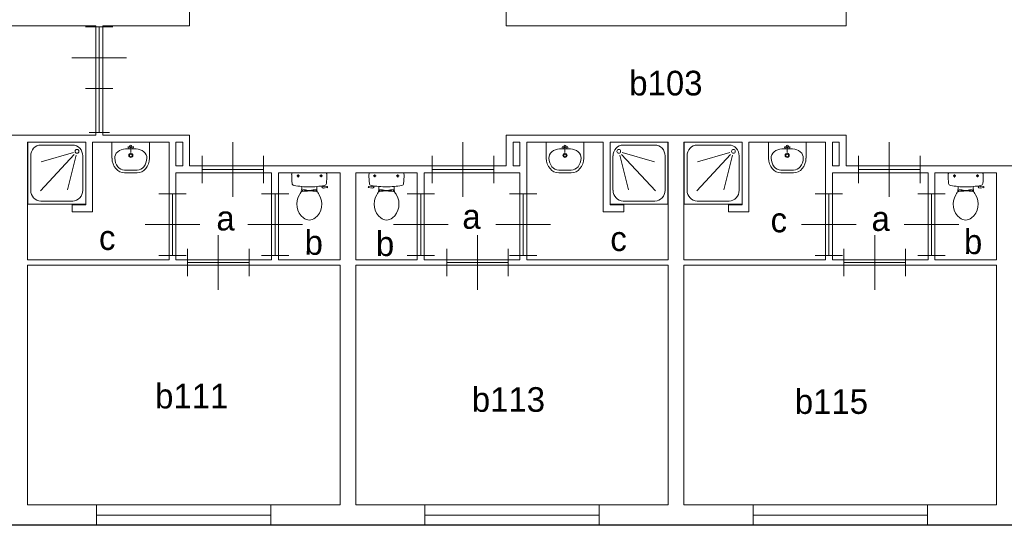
# Model space of a CAD drawing. Header units: millimetres. Extents: x -15 to 226, y -21 to 63.
# Tile 2 of 62: x 20.59 to 34.98, y 0 to 7.39. Entities that reach past the tile are written whole.
import ezdxf
from ezdxf.enums import TextEntityAlignment as Align

# ---------------------------------------------------------------- set-up
doc = ezdxf.new("R2010")
doc.units = ezdxf.units.MM
for name, color, linetype in [('BINNENMUUR', 7, 'Continuous'), ('BOUWKUNDE', 7, 'Continuous'), ('BUITENMUUR', 7, 'Continuous'), ('EILAND', 7, 'Continuous'), ('LABEL', 7, 'Continuous'), ('SANITAIR', 7, 'Continuous')]:
    doc.layers.add(name, color=color, linetype=linetype)
doc.styles.add('dgn000', font='dgn000.shx')

# ---------------------------------------------------------------- blocks, each defined once
blk = doc.blocks.new('20216')
at = {"layer": 'BOUWKUNDE', "color": 1, "linetype": 'Continuous', "lineweight": 0}
for p, q in [((0.45, 0), (0.45, 0.4)), ((0, -0.2), (0, 0.2)), ((0.9, -0.2), (0.9, 0.2)), ((0, 0), (0.9, 0)), ((0.45, -0.4), (0.45, 0))]:
    blk.add_line(p, q, dxfattribs=at)
at = {"layer": 'BOUWKUNDE', "color": 1, "linetype": 'Continuous', "lineweight": 13, "style": 'dgn000', "flags": 1}
for tag in ['type', 'soort']:
    blk.add_attdef(tag, (24.152, 5.2), '', height=0.36, dxfattribs=at)
blk = doc.blocks.new('20217')
at = {"layer": 'BOUWKUNDE', "color": 1, "linetype": 'Continuous', "lineweight": 0}
for p, q in [((-0.2, 0), (0.2, 0)), ((0, 0), (0, -0.9)), ((-0.4, -0.45), (0, -0.45)), ((0, -0.45), (0.4, -0.45)), ((-0.2, -0.9), (0.2, -0.9))]:
    blk.add_line(p, q, dxfattribs=at)
blk = doc.blocks.new('20218')
at = {"layer": 'BOUWKUNDE', "color": 1, "linetype": 'Continuous', "lineweight": 0}
for p, q in [((0.45, 0), (0.45, 0.4)), ((0, -0.2), (0, 0.2)), ((0.9, -0.2), (0.9, 0.2)), ((0, 0), (0.9, 0)), ((0.45, -0.4), (0.45, 0))]:
    blk.add_line(p, q, dxfattribs=at)
blk = doc.blocks.new('20219')
at = {"layer": 'BOUWKUNDE', "color": 1, "linetype": 'Continuous', "lineweight": 0}
for p, q in [((0.2, 0.9), (-0.2, 0.9)), ((0, 0), (0, 0.9)), ((0, 0.45), (-0.4, 0.45)), ((0.4, 0.45), (0, 0.45)), ((0.2, 0), (-0.2, 0))]:
    blk.add_line(p, q, dxfattribs=at)
blk = doc.blocks.new('2043')
at = {"layer": 'BOUWKUNDE', "color": 1, "linetype": 'Continuous', "lineweight": 0}
for p, q in [((-2.55, 0.15), (-2.55, -0.15)), ((0, 0.15), (0, -0.15)), ((0, 0), (-2.55, 0))]:
    blk.add_line(p, q, dxfattribs=at)
blk = doc.blocks.new('20220')
at = {"layer": 'BOUWKUNDE', "color": 1, "linetype": 'Continuous', "lineweight": 0}
for p, q in [((0.45, 0), (0.45, 0.4)), ((0, -0.2), (0, 0.2)), ((0.9, -0.2), (0.9, 0.2)), ((0, 0), (0.9, 0)), ((0.45, -0.4), (0.45, 0))]:
    blk.add_line(p, q, dxfattribs=at)
at = {"layer": 'BOUWKUNDE', "color": 1, "linetype": 'Continuous', "lineweight": 13, "style": 'dgn000', "flags": 1}
for tag in ['type', 'soort']:
    blk.add_attdef(tag, (27.518, 5.2), '', height=0.36, dxfattribs=at)
blk = doc.blocks.new('20221')
at = {"layer": 'BOUWKUNDE', "color": 1, "linetype": 'Continuous', "lineweight": 0}
for p, q in [((-0.2, 0), (0.2, 0)), ((0, 0), (0, -0.9)), ((-0.4, -0.45), (0, -0.45)), ((0, -0.45), (0.4, -0.45)), ((-0.2, -0.9), (0.2, -0.9))]:
    blk.add_line(p, q, dxfattribs=at)
blk = doc.blocks.new('20222')
at = {"layer": 'BOUWKUNDE', "color": 1, "linetype": 'Continuous', "lineweight": 0}
for p, q in [((-0.2, 0), (0.2, 0)), ((0, 0), (0, -0.9)), ((-0.4, -0.45), (0, -0.45)), ((0, -0.45), (0.4, -0.45)), ((-0.2, -0.9), (0.2, -0.9))]:
    blk.add_line(p, q, dxfattribs=at)
blk = doc.blocks.new('20223')
at = {"layer": 'BOUWKUNDE', "color": 1, "linetype": 'Continuous', "lineweight": 0}
for p, q in [((0.45, 0), (0.45, 0.4)), ((0, -0.2), (0, 0.2)), ((0.9, -0.2), (0.9, 0.2)), ((0, 0), (0.9, 0)), ((0.45, -0.4), (0.45, 0))]:
    blk.add_line(p, q, dxfattribs=at)
blk = doc.blocks.new('2046')
at = {"layer": 'BOUWKUNDE', "color": 1, "linetype": 'Continuous', "lineweight": 0}
for p, q in [((0, -0.15), (0, 0.15)), ((2.55, -0.15), (2.55, 0.15)), ((0, 0), (2.55, 0))]:
    blk.add_line(p, q, dxfattribs=at)
blk = doc.blocks.new('20224')
at = {"layer": 'BOUWKUNDE', "color": 1, "linetype": 'Continuous', "lineweight": 0}
for p, q in [((0.45, 0), (0.45, 0.4)), ((0, -0.2), (0, 0.2)), ((0.9, -0.2), (0.9, 0.2)), ((0, 0), (0.9, 0)), ((0.45, -0.4), (0.45, 0))]:
    blk.add_line(p, q, dxfattribs=at)
blk = doc.blocks.new('20225')
at = {"layer": 'BOUWKUNDE', "color": 1, "linetype": 'Continuous', "lineweight": 0}
for p, q in [((-0.2, 0), (0.2, 0)), ((0, 0), (0, -0.9)), ((-0.4, -0.45), (0, -0.45)), ((0, -0.45), (0.4, -0.45)), ((-0.2, -0.9), (0.2, -0.9))]:
    blk.add_line(p, q, dxfattribs=at)
blk = doc.blocks.new('20226')
at = {"layer": 'BOUWKUNDE', "color": 1, "linetype": 'Continuous', "lineweight": 0}
for p, q in [((0.45, 0), (0.45, 0.4)), ((0, -0.2), (0, 0.2)), ((0.9, -0.2), (0.9, 0.2)), ((0, 0), (0.9, 0)), ((0.45, -0.4), (0.45, 0))]:
    blk.add_line(p, q, dxfattribs=at)
blk = doc.blocks.new('20227')
at = {"layer": 'BOUWKUNDE', "color": 1, "linetype": 'Continuous', "lineweight": 0}
for p, q in [((-0.2, 0), (0.2, 0)), ((0, 0), (0, -0.9)), ((-0.4, -0.45), (0, -0.45)), ((0, -0.45), (0.4, -0.45)), ((-0.2, -0.9), (0.2, -0.9))]:
    blk.add_line(p, q, dxfattribs=at)
blk = doc.blocks.new('2047')
at = {"layer": 'BOUWKUNDE', "color": 1, "linetype": 'Continuous', "lineweight": 0}
for p, q in [((0, -0.15), (0, 0.15)), ((2.55, -0.15), (2.55, 0.15)), ((0, 0), (2.55, 0))]:
    blk.add_line(p, q, dxfattribs=at)
blk = doc.blocks.new('202193')
at = {"layer": 'BOUWKUNDE', "color": 1, "linetype": 'Continuous', "lineweight": 0}
for p, q in [((-0.2, 0), (0.2, 0)), ((0, 0), (0, -0.9)), ((-0.4, -0.45), (0, -0.45)), ((0, -0.45), (0.4, -0.45)), ((-0.2, -0.9), (0.2, -0.9))]:
    blk.add_line(p, q, dxfattribs=at)
at = {"layer": 'BOUWKUNDE', "color": 1, "linetype": 'Continuous', "lineweight": 13, "style": 'dgn000', "flags": 1}
for tag in ['type', 'soort']:
    blk.add_attdef(tag, (21.749, 6.381), '', height=0.36, dxfattribs=at)
blk = doc.blocks.new('20410')
at = {"layer": 'BOUWKUNDE', "color": 1, "linetype": 'Continuous', "lineweight": 0}
for p, q in [((-0.15, 0), (0.15, 0)), ((0, 0), (0, -0.644)), ((-0.15, -0.644), (0.15, -0.644))]:
    blk.add_line(p, q, dxfattribs=at)
blk = doc.blocks.new('DOUCHE4')
at = {"layer": 'SANITAIR', "color": 1, "linetype": 'Continuous', "lineweight": 0}
for p, q in [((-0.656, -0.045), (-0.19, -0.045)), ((-0.804, -0.704), (-0.804, -0.204)), ((-0.663, -0.712), (-0.168, -0.181)), ((-0.177, -0.151), (-0.651, -0.287)), ((-0.14, -0.19), (-0.267, -0.699)), ((-0.042, -0.204), (-0.042, -0.704)), ((-0.19, -0.863), (-0.656, -0.863))]:
    blk.add_line(p, q, dxfattribs=at)
at = {"layer": 'SANITAIR', "color": 1, "linetype": 'Continuous', "lineweight": 0, "flags": 128}
blk.add_lwpolyline([(0, -0.908), (0, 0), (-0.846, 0), (-0.846, -0.908), (0, -0.908)], dxfattribs=at)
at = {"layer": 'SANITAIR', "color": 1, "linetype": 'Continuous', "lineweight": 0}
for centre, major_axis, start_param, end_param in [((-0.656, -0.204), (0, 0.159), 0, 1.570796), ((-0.191, -0.204), (0, 0.159), 4.712389, 6.283185), ((-0.656, -0.704), (0, -0.159), 4.712389, 6.283185), ((-0.191, -0.704), (0, -0.159), 0, 1.570796)]:
    blk.add_ellipse(centre, major_axis=major_axis, ratio=0.931718, start_param=start_param, end_param=end_param, dxfattribs=at)
blk.add_ellipse((-0.127, -0.136), major_axis=(0, 0.0286), ratio=0.931718, dxfattribs=at)
blk = doc.blocks.new('2234')
at = {"color": 1, "linetype": 'Continuous', "lineweight": 0}
blk.add_blockref('DOUCHE4', (0, 0), dxfattribs=at)
blk = doc.blocks.new('DGN_COMPLEXSHAPE8')
at = {"layer": 'SANITAIR', "color": 1, "linetype": 'Continuous', "lineweight": 0}
for p, q in [((22.119, 5.19), (22.118, 5.19)), ((22.301, 5.19), (22.119, 5.19)), ((22.302, 5.19), (22.301, 5.19))]:
    blk.add_line(p, q, dxfattribs=at)
for centre, major_axis, start_param, end_param in [((22.114, 5.37), (-0.002, 0.18), 1.586336, 3.157127), ((22.306, 5.37), (-0.002, -0.18), 6.267651, 7.838442)]:
    blk.add_ellipse(centre, major_axis=major_axis, ratio=0.771034, start_param=start_param, end_param=end_param, dxfattribs=at)
blk = doc.blocks.new('DGN_COMPLEXSHAPE9')
at = {"layer": 'SANITAIR', "color": 1, "linetype": 'Continuous', "lineweight": 0}
for p, q in [((21.935, 5.6), (21.935, 5.365)), ((22.485, 5.6), (21.935, 5.6)), ((22.485, 5.365), (22.485, 5.6)), ((21.935, 5.365), (21.935, 5.365)), ((22.485, 5.365), (22.485, 5.365)), ((22.119, 5.15), (22.119, 5.15)), ((22.119, 5.15), (22.301, 5.15)), ((22.301, 5.15), (22.301, 5.15))]:
    blk.add_line(p, q, dxfattribs=at)
for centre, major_axis, start_param, end_param in [((22.114, 5.37), (-0.002, 0.22), 1.586223, 3.157014), ((22.306, 5.37), (0.002, 0.22), 3.126171, 4.696962)]:
    blk.add_ellipse(centre, major_axis=major_axis, ratio=0.812595, start_param=start_param, end_param=end_param, dxfattribs=at)
blk = doc.blocks.new('WASTB4')
at = {"layer": 'SANITAIR', "color": 1, "linetype": 'Continuous', "lineweight": 0}
for p, q in [((-0.079, -0.1), (0.079, -0.1)), ((0, -0.065), (-0.045, -0.082)), ((-0.037, -0.064), (-0.029, -0.089)), ((0, -0.065), (0, -0.153)), ((0, -0.065), (0.045, -0.082)), ((0.037, -0.064), (0.029, -0.089))]:
    blk.add_line(p, q, dxfattribs=at)
for centre, radius in [((0, -0.065), 0.0175), ((0, -0.195), 0.03), ((0, -0.195), 0.02)]:
    blk.add_circle(centre, radius, dxfattribs=at)
for centre, major_axis, start_param, end_param in [((-0.096, -0.21), (0.136, 0.04), 1.224555, 2.997882), ((0.096, -0.21), (-0.136, 0.04), 3.285304, 5.05863)]:
    blk.add_ellipse(centre, major_axis=major_axis, ratio=0.751905, start_param=start_param, end_param=end_param, dxfattribs=at)
for name in ['DGN_COMPLEXSHAPE9', 'DGN_COMPLEXSHAPE8']:
    blk.add_blockref(name, (-22.21, -5.6), dxfattribs=at)
blk = doc.blocks.new('2214')
at = {"color": 1, "linetype": 'Continuous', "lineweight": 0}
blk.add_blockref('WASTB4', (0, 0), dxfattribs=at)
blk = doc.blocks.new('TOIL2B4')
at = {"layer": 'SANITAIR', "color": 1, "linetype": 'Continuous', "lineweight": 0}
for p, q in [((0.254, 0), (-0.242, 0)), ((-0.137, -0.045), (-0.178, -0.045)), ((-0.157, -0.066), (-0.157, -0.024)), ((0.199, -0.045), (0.158, -0.045)), ((0.179, -0.065), (0.179, -0.025)), ((-0.105, -0.2), (-0.105, -0.23)), ((-0.095, -0.271), (-0.095, -0.25)), ((-0.095, -0.25), (-0.051, -0.25)), ((-0.061, -0.25), (-0.061, -0.268)), ((-0.051, -0.25), (-0.051, -0.267)), ((-0.051, -0.255), (-0.029, -0.255)), ((-0.029, -0.255), (-0.029, -0.26)), ((-0.029, -0.26), (0.041, -0.26)), ((0.041, -0.255), (0.041, -0.26)), ((0.063, -0.255), (0.041, -0.255)), ((0.063, -0.25), (0.063, -0.266)), ((0.107, -0.25), (0.063, -0.25)), ((0.073, -0.25), (0.073, -0.267)), ((0.107, -0.27), (0.107, -0.25)), ((0.117, -0.23), (0.117, -0.2)), ((0.184, -0.192), (0.189, -0.206)), ((0.187, -0.202), (0.216, -0.196)), ((0.217, -0.197), (0.214, -0.187)), ((0.268, -0.216), (0.216, -0.224)), ((0.228, -0.205), (0.265, -0.2)), ((0.27, -0.204), (0.272, -0.21))]:
    blk.add_line(p, q, dxfattribs=at)
for centre in [(-0.157, -0.045), (0.179, -0.045)]:
    blk.add_circle(centre, 0.012, dxfattribs=at)
for centre, radius, start, end in [((-0.208, -0.027), 0.0434, 141.7698, 181.0192), ((0.899, -0.028), 1.15, 180, 186.3309), ((0.22, -0.027), 0.0434, 358.9808, 38.2302), ((-0.886, -0.028), 1.15, 353.6509, 0), ((-0.211, -0.151), 0.034, 186.3309, 259.2904), ((0.006, 0.995), 1.2, 259.2904, 264.6981), ((-0.234, -0.231), 0.129, 326.1571, 0), ((-0.094, -0.292), 0.02, 96.9358, 142.58), ((0.006, 0.992), 1.198, 264.6981, 275.3019), ((0.015, -1.191), 0.926, 84.3005, 96.9358), ((0.105, -0.29), 0.02, 37.7817, 84.3005), ((0.006, 0.995), 1.2, 275.3019, 280.7271), ((0.246, -0.231), 0.129, 180, 213.8429), ((0.213, -0.2), 0.025, 195.9272, 278.4779), ((0.227, -0.195), 0.01, 191.8886, 277.2238), ((0.223, -0.151), 0.0335, 280.7271, 353.6509), ((0.266, -0.205), 0.005, 15.7398, 97.2238), ((0.268, -0.212), 0.005, 278.4779, 15.7398), ((0.087, -0.456), 0.263, 148.9077, 230.8792), ((0.247, -0.553), 0.45, 146.1571, 148.9077), ((-0.074, -0.456), 0.263, 309.1208, 31.0923), ((-0.235, -0.553), 0.45, 31.0923, 33.8429), ((0.006, -0.555), 0.135, 230.8792, 309.1208)]:
    blk.add_arc(centre, radius, start, end, dxfattribs=at)
blk = doc.blocks.new('2204')
at = {"color": 1, "linetype": 'Continuous', "lineweight": 0}
blk.add_blockref('TOIL2B4', (-0.006, 0), dxfattribs=at)
blk = doc.blocks.new('TOIL2B5')
at = {"layer": 'SANITAIR', "color": 1, "linetype": 'Continuous', "lineweight": 0}
for p, q in [((-0.254, 0), (0.242, 0)), ((-0.199, -0.045), (-0.158, -0.045)), ((-0.179, -0.065), (-0.179, -0.025)), ((0.137, -0.045), (0.178, -0.045)), ((0.157, -0.066), (0.157, -0.024)), ((-0.27, -0.204), (-0.272, -0.21)), ((-0.268, -0.216), (-0.216, -0.224)), ((-0.228, -0.205), (-0.265, -0.2)), ((-0.217, -0.197), (-0.214, -0.187)), ((-0.187, -0.202), (-0.216, -0.196)), ((-0.184, -0.192), (-0.189, -0.206)), ((-0.117, -0.23), (-0.117, -0.2)), ((-0.107, -0.25), (-0.063, -0.25)), ((-0.107, -0.27), (-0.107, -0.25)), ((-0.073, -0.25), (-0.073, -0.267)), ((-0.063, -0.25), (-0.063, -0.266)), ((-0.063, -0.255), (-0.041, -0.255)), ((-0.041, -0.255), (-0.041, -0.26)), ((0.029, -0.26), (-0.041, -0.26)), ((0.051, -0.255), (0.029, -0.255)), ((0.029, -0.255), (0.029, -0.26)), ((0.095, -0.25), (0.051, -0.25)), ((0.051, -0.25), (0.051, -0.267)), ((0.061, -0.25), (0.061, -0.268)), ((0.095, -0.271), (0.095, -0.25)), ((0.105, -0.2), (0.105, -0.23))]:
    blk.add_line(p, q, dxfattribs=at)
at = {"layer": 'SANITAIR', "color": 1, "linetype": 'Continuous', "lineweight": 0, "flags": 128}
for points in [[(-0.264, -0.028, -0.172952), (-0.254, 0)], [(-0.257, -0.155, -0.02771), (-0.264, -0.028)], [(0.242, 0, -0.172952), (0.251, -0.028)], [(0.251, -0.028, -0.027631), (0.244, -0.155)], [(-0.268, -0.217, -0.451842), (-0.272, -0.21)], [(-0.271, -0.204, -0.371321), (-0.265, -0.2)], [(-0.23, -0.184, -0.329382), (-0.257, -0.155)], [(-0.117, -0.2, -0.023676), (-0.23, -0.184)], [(-0.217, -0.197, -0.390563), (-0.228, -0.205)], [(-0.189, -0.207, -0.376626), (-0.217, -0.224)], [(-0.117, -0.231, -0.14875), (-0.139, -0.303)], [(-0.121, -0.278, -0.205811), (-0.107, -0.27)], [(0.104, -0.2, -0.046301), (-0.117, -0.2)], [(-0.107, -0.27, -0.055188), (0.097, -0.272)], [(0.097, -0.272, -0.201836), (0.11, -0.28)], [(0.217, -0.184, -0.0236), (0.105, -0.2)], [(0.127, -0.303, -0.14875), (0.105, -0.231)], [(0.244, -0.155, -0.329555), (0.217, -0.184)], [(-0.091, -0.66, -0.373743), (-0.15, -0.321)], [(-0.15, -0.321, -0.012002), (-0.139, -0.303)], [(0.138, -0.321, -0.373743), (0.079, -0.66)], [(0.127, -0.303, -0.012002), (0.138, -0.321)], [(0.079, -0.66, -0.355306), (-0.091, -0.66)]]:
    blk.add_lwpolyline(points, format="xyb", dxfattribs=at)
at = {"layer": 'SANITAIR', "color": 1, "linetype": 'Continuous', "lineweight": 0}
for centre in [(-0.179, -0.045), (0.157, -0.045)]:
    blk.add_circle(centre, 0.012, dxfattribs=at)
blk = doc.blocks.new('2205')
at = {"color": 1, "linetype": 'Continuous', "lineweight": 0}
blk.add_blockref('TOIL2B5', (0.006, 0), dxfattribs=at)
blk = doc.blocks.new('DGN_COMPLEXSHAPE10')
at = {"layer": 'SANITAIR', "color": 1, "linetype": 'Continuous', "lineweight": 0}
for p, q in [((28.468, 5.19), (28.469, 5.19)), ((28.469, 5.19), (28.651, 5.19)), ((28.651, 5.19), (28.652, 5.19))]:
    blk.add_line(p, q, dxfattribs=at)
for centre, major_axis, start_param, end_param in [((28.464, 5.37), (0.002, -0.18), 4.727929, 6.29872), ((28.656, 5.37), (0.002, 0.18), 3.126058, 4.696849)]:
    blk.add_ellipse(centre, major_axis=major_axis, ratio=0.771034, start_param=start_param, end_param=end_param, dxfattribs=at)
blk = doc.blocks.new('DGN_COMPLEXSHAPE11')
at = {"layer": 'SANITAIR', "color": 1, "linetype": 'Continuous', "lineweight": 0}
for p, q in [((28.285, 5.365), (28.285, 5.6)), ((28.285, 5.6), (28.835, 5.6)), ((28.835, 5.6), (28.835, 5.365)), ((28.285, 5.365), (28.285, 5.365)), ((28.835, 5.365), (28.835, 5.365)), ((28.651, 5.15), (28.469, 5.15)), ((28.469, 5.15), (28.469, 5.15)), ((28.651, 5.15), (28.651, 5.15))]:
    blk.add_line(p, q, dxfattribs=at)
for centre, major_axis, start_param, end_param in [((28.464, 5.37), (-0.002, 0.22), 1.586223, 3.157014), ((28.656, 5.37), (0.002, 0.22), 3.126171, 4.696962)]:
    blk.add_ellipse(centre, major_axis=major_axis, ratio=0.812595, start_param=start_param, end_param=end_param, dxfattribs=at)
blk = doc.blocks.new('WASTB5')
at = {"layer": 'SANITAIR', "color": 1, "linetype": 'Continuous', "lineweight": 0}
for p, q in [((0.079, -0.1), (-0.079, -0.1)), ((0, -0.065), (-0.045, -0.082)), ((-0.037, -0.064), (-0.029, -0.089)), ((0, -0.065), (0, -0.153)), ((0, -0.065), (0.045, -0.082)), ((0.037, -0.064), (0.029, -0.089))]:
    blk.add_line(p, q, dxfattribs=at)
for centre, radius in [((0, -0.065), 0.0175), ((0, -0.195), 0.03), ((0, -0.195), 0.02)]:
    blk.add_circle(centre, radius, dxfattribs=at)
for centre, major_axis, start_param, end_param in [((-0.096, -0.21), (0.136, 0.04), 1.224555, 2.997882), ((0.096, -0.21), (-0.136, 0.04), 3.285304, 5.05863)]:
    blk.add_ellipse(centre, major_axis=major_axis, ratio=0.751905, start_param=start_param, end_param=end_param, dxfattribs=at)
for name in ['DGN_COMPLEXSHAPE11', 'DGN_COMPLEXSHAPE10']:
    blk.add_blockref(name, (-28.56, -5.6), dxfattribs=at)
blk = doc.blocks.new('2215')
at = {"color": 1, "linetype": 'Continuous', "lineweight": 0}
blk.add_blockref('WASTB5', (0, 0), dxfattribs=at)
blk = doc.blocks.new('DOUCHE5')
at = {"layer": 'SANITAIR', "color": 1, "linetype": 'Continuous', "lineweight": 0}
for p, q in [((0.656, -0.045), (0.19, -0.045)), ((0.042, -0.204), (0.042, -0.704)), ((0.14, -0.19), (0.267, -0.699)), ((0.663, -0.712), (0.168, -0.181)), ((0.177, -0.151), (0.651, -0.287)), ((0.804, -0.704), (0.804, -0.204)), ((0.19, -0.863), (0.656, -0.863))]:
    blk.add_line(p, q, dxfattribs=at)
at = {"layer": 'SANITAIR', "color": 1, "linetype": 'Continuous', "lineweight": 0, "flags": 128}
blk.add_lwpolyline([(0, -0.908), (0, 0), (0.846, 0), (0.846, -0.908), (0, -0.908)], dxfattribs=at)
at = {"layer": 'SANITAIR', "color": 1, "linetype": 'Continuous', "lineweight": 0}
for centre, major_axis, start_param, end_param in [((0.191, -0.204), (0, 0.159), 0, 1.570796), ((0.656, -0.204), (0, -0.159), 1.570796, 3.141593), ((0.191, -0.704), (0, -0.159), 4.712389, 6.283185), ((0.656, -0.704), (0, -0.159), 0, 1.570796)]:
    blk.add_ellipse(centre, major_axis=major_axis, ratio=0.931718, start_param=start_param, end_param=end_param, dxfattribs=at)
blk.add_ellipse((0.127, -0.136), major_axis=(0, 0.0286), ratio=0.931718, dxfattribs=at)
blk = doc.blocks.new('2235')
at = {"color": 1, "linetype": 'Continuous', "lineweight": 0}
blk.add_blockref('DOUCHE5', (0, 0), dxfattribs=at)
blk = doc.blocks.new('DOUCHE6')
at = {"layer": 'SANITAIR', "color": 1, "linetype": 'Continuous', "lineweight": 0}
for p, q in [((-0.656, -0.045), (-0.19, -0.045)), ((-0.804, -0.704), (-0.804, -0.204)), ((-0.663, -0.712), (-0.168, -0.181)), ((-0.177, -0.151), (-0.651, -0.287)), ((-0.14, -0.19), (-0.267, -0.699)), ((-0.042, -0.204), (-0.042, -0.704)), ((-0.19, -0.863), (-0.656, -0.863))]:
    blk.add_line(p, q, dxfattribs=at)
at = {"layer": 'SANITAIR', "color": 1, "linetype": 'Continuous', "lineweight": 0, "flags": 128}
blk.add_lwpolyline([(0, -0.908), (0, 0), (-0.846, 0), (-0.846, -0.908), (0, -0.908)], dxfattribs=at)
at = {"layer": 'SANITAIR', "color": 1, "linetype": 'Continuous', "lineweight": 0}
for centre, major_axis, start_param, end_param in [((-0.656, -0.204), (0, 0.159), 0, 1.570796), ((-0.191, -0.204), (0, 0.159), 4.712389, 6.283185), ((-0.656, -0.704), (0, -0.159), 4.712389, 6.283185), ((-0.191, -0.704), (0, -0.159), 0, 1.570796)]:
    blk.add_ellipse(centre, major_axis=major_axis, ratio=0.931718, start_param=start_param, end_param=end_param, dxfattribs=at)
blk.add_ellipse((-0.127, -0.136), major_axis=(0, 0.0286), ratio=0.931718, dxfattribs=at)
blk = doc.blocks.new('2236')
at = {"color": 1, "linetype": 'Continuous', "lineweight": 0}
blk.add_blockref('DOUCHE6', (0, 0), dxfattribs=at)
blk = doc.blocks.new('DGN_COMPLEXSHAPE12')
at = {"layer": 'SANITAIR', "color": 1, "linetype": 'Continuous', "lineweight": 0}
for p, q in [((31.719, 5.19), (31.718, 5.19)), ((31.901, 5.19), (31.719, 5.19)), ((31.902, 5.19), (31.901, 5.19))]:
    blk.add_line(p, q, dxfattribs=at)
for centre, major_axis, start_param, end_param in [((31.714, 5.37), (-0.002, 0.18), 1.586336, 3.157127), ((31.906, 5.37), (-0.002, -0.18), 6.267651, 7.838442)]:
    blk.add_ellipse(centre, major_axis=major_axis, ratio=0.771034, start_param=start_param, end_param=end_param, dxfattribs=at)
blk = doc.blocks.new('DGN_COMPLEXSHAPE13')
at = {"layer": 'SANITAIR', "color": 1, "linetype": 'Continuous', "lineweight": 0}
for p, q in [((31.535, 5.6), (31.535, 5.365)), ((32.085, 5.6), (31.535, 5.6)), ((32.085, 5.365), (32.085, 5.6)), ((31.535, 5.365), (31.535, 5.365)), ((32.085, 5.365), (32.085, 5.365)), ((31.719, 5.15), (31.719, 5.15)), ((31.719, 5.15), (31.901, 5.15)), ((31.901, 5.15), (31.901, 5.15))]:
    blk.add_line(p, q, dxfattribs=at)
for centre, major_axis, start_param, end_param in [((31.714, 5.37), (-0.002, 0.22), 1.586223, 3.157014), ((31.906, 5.37), (0.002, 0.22), 3.126171, 4.696962)]:
    blk.add_ellipse(centre, major_axis=major_axis, ratio=0.812595, start_param=start_param, end_param=end_param, dxfattribs=at)
blk = doc.blocks.new('WASTB6')
at = {"layer": 'SANITAIR', "color": 1, "linetype": 'Continuous', "lineweight": 0}
for p, q in [((-0.079, -0.1), (0.079, -0.1)), ((0, -0.065), (-0.045, -0.082)), ((-0.037, -0.064), (-0.029, -0.089)), ((0, -0.065), (0, -0.153)), ((0, -0.065), (0.045, -0.082)), ((0.037, -0.064), (0.029, -0.089))]:
    blk.add_line(p, q, dxfattribs=at)
for centre, radius in [((0, -0.065), 0.0175), ((0, -0.195), 0.03), ((0, -0.195), 0.02)]:
    blk.add_circle(centre, radius, dxfattribs=at)
for centre, major_axis, start_param, end_param in [((-0.096, -0.21), (0.136, 0.04), 1.224555, 2.997882), ((0.096, -0.21), (-0.136, 0.04), 3.285304, 5.05863)]:
    blk.add_ellipse(centre, major_axis=major_axis, ratio=0.751905, start_param=start_param, end_param=end_param, dxfattribs=at)
for name in ['DGN_COMPLEXSHAPE13', 'DGN_COMPLEXSHAPE12']:
    blk.add_blockref(name, (-31.81, -5.6), dxfattribs=at)
blk = doc.blocks.new('2216')
at = {"color": 1, "linetype": 'Continuous', "lineweight": 0}
blk.add_blockref('WASTB6', (0, 0), dxfattribs=at)
blk = doc.blocks.new('TOIL2B6')
at = {"layer": 'SANITAIR', "color": 1, "linetype": 'Continuous', "lineweight": 0}
for p, q in [((0.254, 0), (-0.242, 0)), ((-0.137, -0.045), (-0.178, -0.045)), ((-0.157, -0.066), (-0.157, -0.024)), ((0.199, -0.045), (0.158, -0.045)), ((0.179, -0.065), (0.179, -0.025)), ((-0.105, -0.2), (-0.105, -0.23)), ((-0.095, -0.271), (-0.095, -0.25)), ((-0.095, -0.25), (-0.051, -0.25)), ((-0.061, -0.25), (-0.061, -0.268)), ((-0.051, -0.25), (-0.051, -0.267)), ((-0.051, -0.255), (-0.029, -0.255)), ((-0.029, -0.255), (-0.029, -0.26)), ((-0.029, -0.26), (0.041, -0.26)), ((0.041, -0.255), (0.041, -0.26)), ((0.063, -0.255), (0.041, -0.255)), ((0.063, -0.25), (0.063, -0.266)), ((0.107, -0.25), (0.063, -0.25)), ((0.073, -0.25), (0.073, -0.267)), ((0.107, -0.27), (0.107, -0.25)), ((0.117, -0.23), (0.117, -0.2)), ((0.184, -0.192), (0.189, -0.206)), ((0.187, -0.202), (0.216, -0.196)), ((0.217, -0.197), (0.214, -0.187)), ((0.268, -0.216), (0.216, -0.224)), ((0.228, -0.205), (0.265, -0.2)), ((0.27, -0.204), (0.272, -0.21))]:
    blk.add_line(p, q, dxfattribs=at)
for centre in [(-0.157, -0.045), (0.179, -0.045)]:
    blk.add_circle(centre, 0.012, dxfattribs=at)
for centre, radius, start, end in [((-0.208, -0.027), 0.0434, 141.7698, 181.0192), ((0.899, -0.028), 1.15, 180, 186.3309), ((0.22, -0.027), 0.0434, 358.9808, 38.2302), ((-0.886, -0.028), 1.15, 353.6509, 0), ((-0.211, -0.151), 0.034, 186.3309, 259.2904), ((0.006, 0.995), 1.2, 259.2904, 264.6981), ((-0.234, -0.231), 0.129, 326.1571, 0), ((-0.094, -0.292), 0.02, 96.9358, 142.58), ((0.006, 0.992), 1.198, 264.6981, 275.3019), ((0.015, -1.191), 0.926, 84.3005, 96.9358), ((0.105, -0.29), 0.02, 37.7817, 84.3005), ((0.006, 0.995), 1.2, 275.3019, 280.7271), ((0.246, -0.231), 0.129, 180, 213.8429), ((0.213, -0.2), 0.025, 195.9272, 278.4779), ((0.227, -0.195), 0.01, 191.8886, 277.2238), ((0.223, -0.151), 0.0335, 280.7271, 353.6509), ((0.266, -0.205), 0.005, 15.7398, 97.2238), ((0.268, -0.212), 0.005, 278.4779, 15.7398), ((0.087, -0.456), 0.263, 148.9077, 230.8792), ((0.247, -0.553), 0.45, 146.1571, 148.9077), ((-0.074, -0.456), 0.263, 309.1208, 31.0923), ((-0.235, -0.553), 0.45, 31.0923, 33.8429), ((0.006, -0.555), 0.135, 230.8792, 309.1208)]:
    blk.add_arc(centre, radius, start, end, dxfattribs=at)
blk = doc.blocks.new('2206')
at = {"color": 1, "linetype": 'Continuous', "lineweight": 0}
blk.add_blockref('TOIL2B6', (-0.006, 0), dxfattribs=at)
blk = doc.blocks.new('AnonymousCell')
at = {"layer": 'BUITENMUUR', "color": 1, "linetype": 'Continuous', "lineweight": 30, "flags": 128}
blk.add_lwpolyline([(-24.8, -22.985), (-24.8, -15.785), (-26, -15.785), (-26, 22.985), (-18.4, 22.985), (-13.97, 22.985), (24.8, 22.985), (24.8, 15.785), (26, 15.785), (26, -22.985), (18.4, -22.985), (13.97, -22.985), (-24.8, -22.985)], dxfattribs=at)
at = {"layer": 'EILAND', "color": 1, "linetype": 'Continuous', "lineweight": 13, "flags": 128}
for points in [[(-3.13, -17.385), (-3.03, -17.385), (-3.03, -17.735), (-3.13, -17.735), (-3.13, -17.385)], [(1.8, -17.385), (1.9, -17.385), (1.9, -17.735), (1.8, -17.735), (1.8, -17.385)], [(6.47, -17.385), (6.57, -17.385), (6.57, -17.735), (6.47, -17.735), (6.47, -17.385)]]:
    blk.add_lwpolyline(points, dxfattribs=at)

msp = doc.modelspace()

# ---------------------------------------------------------------- linework, layer by layer
at = {"layer": 'BINNENMUUR', "color": 1, "linetype": 'Continuous', "lineweight": 13, "flags": 128}
for points in [[(18.1, 7.75), (18.1, 7.3), (21.699, 7.3), (21.699, 5.7), (18.1, 5.7), (18.1, 5.25), (13.47, 5.25), (13.47, 5.7), (8.5, 5.7), (8.5, 5.25), (3.87, 5.25), (3.87, 6.5), (3.87, 7.3), (5.25, 7.3), (5.25, 9.7)], [(21.799, 7.3), (23.07, 7.3), (23.07, 7.75), (27.7, 7.75), (27.7, 7.3), (32.67, 7.3), (32.67, 7.75), (37.3, 7.75), (37.3, 7.3), (38.52, 7.3), (38.52, 5.7), (37.3, 5.7), (37.3, 5.25), (32.67, 5.25), (32.67, 5.7), (27.7, 5.7), (27.7, 5.25), (23.07, 5.25), (23.07, 5.7), (21.799, 5.7), (21.799, 7.3)], [(20.7, 3.88), (20.7, 5.6), (21.55, 5.6), (21.55, 4.68), (21.35, 4.68), (21.35, 4.58), (21.65, 4.58), (21.65, 5.6), (22.77, 5.6), (22.77, 3.88), (20.7, 3.88)], [(28, 3.88), (28, 5.6), (29.12, 5.6), (29.12, 4.58), (29.42, 4.58), (29.42, 4.68), (29.22, 4.68), (29.22, 5.14), (29.22, 5.6), (30.07, 5.6), (30.07, 3.88), (28, 3.88)], [(30.3, 3.88), (30.3, 5.6), (31.15, 5.6), (31.15, 4.68), (30.95, 4.68), (30.95, 4.58), (31.25, 4.58), (31.25, 5.6), (32.256, 5.6), (32.37, 5.6), (32.37, 3.88), (30.3, 3.88)], [(22.87, 3.88), (22.87, 5.15), (24.27, 5.15), (24.27, 3.88), (22.87, 3.88)], [(24.37, 3.88), (24.37, 5.15), (25.27, 5.15), (25.27, 3.88), (24.37, 3.88)], [(25.5, 3.88), (25.5, 5.15), (26.4, 5.15), (26.4, 3.88), (25.5, 3.88)], [(26.5, 3.88), (26.5, 5.15), (27.9, 5.15), (27.9, 3.88), (26.5, 3.88)], [(32.47, 3.88), (32.47, 5.15), (33.87, 5.15), (33.87, 3.88), (32.47, 3.88)], [(33.97, 3.88), (33.97, 5.15), (34.87, 5.15), (34.87, 3.88), (33.97, 3.88)], [(20.7, 0.3), (20.7, 3.8), (25.27, 3.8), (25.27, 0.3), (20.7, 0.3)], [(25.5, 0.3), (25.5, 3.8), (30.07, 3.8), (30.07, 0.3), (25.5, 0.3)], [(30.3, 0.3), (30.3, 3.8), (34.87, 3.8), (34.87, 0.3), (30.3, 0.3)]]:
    msp.add_lwpolyline(points, dxfattribs=at)

# ---------------------------------------------------------------- block references
at = {"color": 1, "linetype": 'Continuous', "lineweight": 0}
for name, p in [('202193', (21.749, 7.281)), ('20410', (21.749, 6.381)), ('2234', (21.55, 5.6)), ('2214', (22.21, 5.6)), ('20216', (23.252, 5.2)), ('20220', (26.618, 5.2)), ('2215', (28.56, 5.6)), ('2235', (29.22, 5.6)), ('2236', (31.15, 5.6)), ('2216', (31.81, 5.6)), ('20224', (32.852, 5.2)), ('2204', (24.82, 5.15)), ('2205', (25.95, 5.15)), ('2206', (34.42, 5.15)), ('20219', (22.82, 3.944)), ('20217', (24.32, 4.844)), ('20222', (26.45, 4.844)), ('20221', (27.95, 4.844)), ('20227', (32.42, 4.844)), ('20225', (33.92, 4.844)), ('20218', (23.04, 3.84)), ('20223', (26.83, 3.84)), ('20226', (32.64, 3.84)), ('2043', (24.26, 0.15)), ('2046', (26.51, 0.15)), ('2047', (31.31, 0.15))]:
    msp.add_blockref(name, p, dxfattribs=at)
at = {"layer": 'BUITENMUUR', "color": 1, "linetype": 'Continuous', "lineweight": 30}
msp.add_blockref('AnonymousCell', (26, 22.985), dxfattribs=at)

# ---------------------------------------------------------------- texts
at = {"layer": 'LABEL', "color": 1, "linetype": 'Continuous', "lineweight": 0, "style": 'dgn000'}
for s, p in [('b103', (29.5, 6.461)), ('a', (23.462, 4.488)), ('a', (27.059, 4.512)), ('c', (31.567, 4.461)), ('a', (33.043, 4.481)), ('b', (24.752, 4.132)), ('b', (25.795, 4.115)), ('b', (34.395, 4.143)), ('c', (21.745, 4.203)), ('c', (29.223, 4.187)), ('b111', (22.565, 1.888)), ('b113', (27.197, 1.838)), ('b115', (31.921, 1.808))]:
    msp.add_text(s, height=0.36, dxfattribs=at).set_placement(p, align=Align.MIDDLE_LEFT)

doc.saveas('drawing.dxf')
